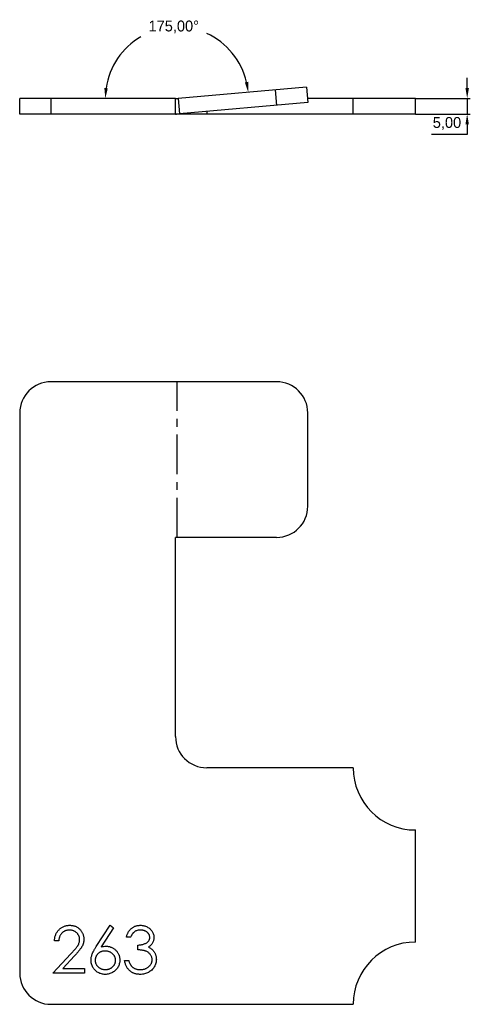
# Model space of a CAD drawing. Header units: millimetres. Extents: x -130 to 15, y 2302 to 2618.
import ezdxf

# ---------------------------------------------------------------- set-up
doc = ezdxf.new("R2010")
doc.units = ezdxf.units.MM
doc.header["$PDSIZE"] = -1
doc.linetypes.add('CENTERX2', pattern=[20.32, 12.7, -2.54, 2.54, -2.54])
doc.dimstyles.new('ISO-25', dxfattribs={"dimtxt": 2.5, "dimasz": 2.5, "dimexe": 1.25, "dimexo": 0.625, "dimtad": 1, "dimtxsty": 'Standard', "dimcen": 2.5, "dimadec": 0, "dimazin": 0, "dimtfac": 1, "dimtmove": 0, "dimatfit": 3, "dimfxl": 1, "dimarcsym": 0})

# ---------------------------------------------------------------- blocks, each defined once
blk = doc.blocks.new('*D3')
at = {"color": 0, "lineweight": -2, "transparency": 16777216}
for p, q in [((13.59, 2596.32), (13.59, 2599.62)), ((-3, 2593.01), (14.59, 2593.01)), ((13.59, 2593.01), (13.59, 2588.01)), ((-3, 2588.01), (14.59, 2588.01)), ((13.59, 2584.71), (13.59, 2581.41)), ((13.59, 2581.41), (2.15, 2581.41))]:
    blk.add_line(p, q, dxfattribs=at)
at = {"color": 0, "transparency": 16777216}
for points in [[(13.04, 2596.32), (14.14, 2596.32), (13.59, 2593.01)], [(13.04, 2584.71), (14.14, 2584.71), (13.59, 2588.01)]]:
    blk.add_solid(points, dxfattribs=at)
at = {"layer": 'Defpoints', "color": 0, "transparency": 16777216}
for p in [(-3, 2593.01), (-3, 2588.01), (13.59, 2588.01)]:
    blk.add_point(p, dxfattribs=at)
at = {"color": 0, "transparency": 16777216, "insert": (7.11, 2584.97), "char_height": 3.5, "attachment_point": 5}
blk.add_mtext('5,00', dxfattribs=at)
blk = doc.blocks.new('*D4')
at = {"color": 0, "lineweight": -2, "transparency": 16777216}
for start, end in [(120.2414, 171.7556), (13.2444, 65.3921)]:
    blk.add_arc((-79.56, 2593.01), 22.97, start, end, dxfattribs=at)
at = {"color": 0, "transparency": 16777216}
for points in [[(-56.66, 2598.36), (-57.75, 2598.19), (-56.68, 2595.01)], [(-101.74, 2596.27), (-102.84, 2596.35), (-102.53, 2593.01)]]:
    blk.add_solid(points, dxfattribs=at)
at = {"layer": 'Defpoints', "color": 0, "transparency": 16777216}
for p in [(-69.26, 2613.54), (-37.94, 2596.65), (-130, 2593.01), (-80, 2593.01), (-79.13, 2593.05)]:
    blk.add_point(p, dxfattribs=at)
at = {"color": 0, "transparency": 16777216, "insert": (-80.57, 2615.96), "char_height": 3.5, "attachment_point": 5}
blk.add_mtext('175,00°', dxfattribs=at)

msp = doc.modelspace()

# ---------------------------------------------------------------- linework, layer by layer
at = {"color": 7, "linetype": 'Continuous', "lineweight": 25}
for p, q in [((-37.941, 2596.655), (-79.128, 2593.051)), ((-47.467, 2590.802), (-47.903, 2595.783)), ((-37.941, 2596.655), (-37.505, 2591.674)), ((-80, 2593.013), (-130, 2593.013)), ((-130, 2588.013), (-130, 2593.013)), ((-120, 2593.013), (-120, 2588.013)), ((-80, 2588.013), (-80, 2593.013)), ((-79.128, 2593.051), (-78.693, 2588.07)), ((-37.505, 2591.674), (-78.693, 2588.07)), ((-3, 2593.013), (-37.622, 2593.013)), ((-23, 2588.013), (-23, 2593.013)), ((-3, 2588.013), (-3, 2593.013)), ((-3, 2588.013), (-130, 2588.013)), ((-70, 2588.831), (-70, 2588.013)), ((-47.564, 2502), (-120, 2502)), ((-130, 2492), (-130, 2312)), ((-37.564, 2462), (-37.564, 2492)), ((-47.564, 2452), (-80, 2452)), ((-80, 2388), (-80, 2452)), ((-23, 2378), (-70, 2378)), ((-3, 2322), (-3, 2358)), ((-120, 2302), (-23, 2302))]:
    msp.add_line(p, q, dxfattribs=at)
at = {"color": 7, "linetype": 'CENTERX2'}
msp.add_line((-79.455, 2452), (-79.455, 2502), dxfattribs=at)
at = {"color": 1, "linetype": 'Continuous', "lineweight": 25}
for p, q in [((-105.439, 2320.54), (-100.962, 2327.385)), ((-99.925, 2326.57), (-103.888, 2320.51)), ((-100.962, 2327.385), (-99.925, 2326.57)), ((-117.5, 2322.385), (-118.846, 2322.385)), ((-94.423, 2323.538), (-95.769, 2323.538)), ((-92.115, 2319.5), (-92.115, 2321.038)), ((-119.423, 2312), (-113.606, 2318.208)), ((-112.458, 2317.544), (-116.211, 2313.538)), ((-96.346, 2316.038), (-95, 2316.038)), ((-116.211, 2313.538), (-109.231, 2313.538)), ((-109.231, 2313.538), (-109.231, 2312)), ((-109.231, 2312), (-119.423, 2312))]:
    msp.add_line(p, q, dxfattribs=at)
at = {"color": 7, "linetype": 'Continuous', "lineweight": 25}
for centre, radius, start, end in [((-80, 2603.013), 10, 270, 275), ((-80, 2603.013), 15, 270, 275), ((-120, 2492), 10, 90, 180), ((-47.564, 2492), 10, 0, 90), ((-47.564, 2462), 10, 270, 0), ((-70, 2388), 10, 180, 270), ((-3, 2378), 20, 180, 270), ((-3, 2302), 20, 90, 180), ((-120, 2312), 10, 180, 270)]:
    msp.add_arc(centre, radius, start, end, dxfattribs=at)
at = {"color": 1, "linetype": 'Continuous', "lineweight": 25}
for points, knots in [([(-118.846, 2322.385), (-118.837, 2322.563), (-118.82, 2322.914), (-118.739, 2323.425), (-118.624, 2323.914), (-118.461, 2324.376), (-118.259, 2324.817), (-118.011, 2325.231), (-117.724, 2325.622), (-117.397, 2325.983), (-117.043, 2326.312), (-116.663, 2326.6), (-116.261, 2326.84), (-115.84, 2327.042), (-115.397, 2327.194), (-114.934, 2327.306), (-114.451, 2327.374), (-114.122, 2327.381), (-113.954, 2327.385)], [0, 0, 0, 0, 0.0687985, 0.1351185, 0.199001, 0.2619337, 0.3235313, 0.3854347, 0.4472155, 0.5100181, 0.5725109, 0.633364, 0.6932167, 0.7525554, 0.8125582, 0.8732609, 0.9355427, 1, 1, 1, 1]), ([(-114.023, 2325.846), (-114.141, 2325.843), (-114.371, 2325.837), (-114.709, 2325.795), (-115.032, 2325.722), (-115.34, 2325.623), (-115.633, 2325.498), (-115.909, 2325.339), (-116.17, 2325.152), (-116.416, 2324.939), (-116.642, 2324.701), (-116.845, 2324.439), (-117.018, 2324.152), (-117.172, 2323.845), (-117.289, 2323.51), (-117.389, 2323.157), (-117.462, 2322.779), (-117.487, 2322.518), (-117.5, 2322.385)], [0, 0, 0, 0, 0.0644508, 0.1265707, 0.1869223, 0.2459238, 0.3040981, 0.3617809, 0.4205767, 0.4802723, 0.5402236, 0.6006579, 0.6619162, 0.7244346, 0.7888525, 0.8562867, 0.9263382, 1, 1, 1, 1]), ([(-110.769, 2322.805), (-110.772, 2322.908), (-110.777, 2323.109), (-110.825, 2323.405), (-110.895, 2323.691), (-111.003, 2323.965), (-111.133, 2324.23), (-111.3, 2324.481), (-111.489, 2324.724), (-111.71, 2324.951), (-111.951, 2325.16), (-112.207, 2325.345), (-112.477, 2325.499), (-112.761, 2325.626), (-113.058, 2325.725), (-113.368, 2325.794), (-113.691, 2325.837), (-113.911, 2325.843), (-114.023, 2325.846)], [0, 0, 0, 0, 0.061969, 0.1221291, 0.1809991, 0.2401624, 0.2998647, 0.3599513, 0.4217418, 0.4865457, 0.5515085, 0.6149949, 0.6772397, 0.7397147, 0.8030385, 0.8664873, 0.9319695, 1, 1, 1, 1]), ([(-113.954, 2327.385), (-113.79, 2327.381), (-113.467, 2327.373), (-112.995, 2327.308), (-112.546, 2327.206), (-112.12, 2327.064), (-111.722, 2326.872), (-111.347, 2326.641), (-110.992, 2326.375), (-110.672, 2326.061), (-110.379, 2325.725), (-110.125, 2325.368), (-109.908, 2324.998), (-109.728, 2324.614), (-109.594, 2324.212), (-109.493, 2323.797), (-109.436, 2323.366), (-109.428, 2323.074), (-109.423, 2322.925)], [0, 0, 0, 0, 0.0694755, 0.1365168, 0.2007888, 0.2638297, 0.325735, 0.3872907, 0.4495092, 0.5129678, 0.5762752, 0.6375801, 0.6979026, 0.7571721, 0.8165985, 0.8766532, 0.9372896, 1, 1, 1, 1]), ([(-95.769, 2323.538), (-95.733, 2323.689), (-95.661, 2323.985), (-95.513, 2324.406), (-95.351, 2324.805), (-95.156, 2325.174), (-94.944, 2325.521), (-94.701, 2325.836), (-94.438, 2326.13), (-94.147, 2326.39), (-93.843, 2326.625), (-93.519, 2326.826), (-93.184, 2326.999), (-92.835, 2327.142), (-92.47, 2327.249), (-92.093, 2327.327), (-91.703, 2327.377), (-91.438, 2327.382), (-91.304, 2327.385)], [0, 0, 0, 0, 0.0726253, 0.1419766, 0.2089849, 0.2739569, 0.3368893, 0.398745, 0.4601159, 0.5208249, 0.5809945, 0.6401519, 0.6986225, 0.7572711, 0.8164267, 0.876254, 0.9371653, 1, 1, 1, 1]), ([(-91.286, 2325.846), (-91.457, 2325.84), (-91.79, 2325.829), (-92.271, 2325.726), (-92.718, 2325.565), (-93.058, 2325.369), (-93.31, 2325.177), (-93.493, 2325.011), (-93.67, 2324.824), (-93.833, 2324.609), (-93.992, 2324.374), (-94.146, 2324.118), (-94.29, 2323.838), (-94.378, 2323.64), (-94.423, 2323.538)], [0, 0, 0, 0, 0.1227281, 0.2397165, 0.3518622, 0.463202, 0.5202612, 0.5794324, 0.6405963, 0.7052982, 0.7732361, 0.8446489, 0.920046, 1, 1, 1, 1]), ([(-91.304, 2327.385), (-91.108, 2327.379), (-90.721, 2327.367), (-90.152, 2327.26), (-89.603, 2327.091), (-89.081, 2326.858), (-88.596, 2326.57), (-88.164, 2326.227), (-87.792, 2325.836), (-87.479, 2325.405), (-87.235, 2324.943), (-87.054, 2324.468), (-86.944, 2323.981), (-86.93, 2323.652), (-86.923, 2323.487)], [0, 0, 0, 0, 0.0902542, 0.1785398, 0.266093, 0.354631, 0.4418862, 0.5257469, 0.6081136, 0.6901973, 0.7708215, 0.8483262, 0.9240117, 1, 1, 1, 1]), ([(-88.269, 2323.493), (-88.271, 2323.572), (-88.275, 2323.728), (-88.319, 2323.955), (-88.386, 2324.176), (-88.478, 2324.389), (-88.601, 2324.592), (-88.749, 2324.787), (-88.921, 2324.976), (-89.123, 2325.15), (-89.341, 2325.315), (-89.578, 2325.457), (-89.829, 2325.577), (-90.093, 2325.677), (-90.372, 2325.752), (-90.664, 2325.805), (-90.971, 2325.839), (-91.18, 2325.844), (-91.286, 2325.846)], [0, 0, 0, 0, 0.0552698, 0.1099567, 0.1632335, 0.2180576, 0.2732775, 0.330881, 0.3904799, 0.453656, 0.5189026, 0.5833461, 0.6485467, 0.7150552, 0.7825206, 0.8523353, 0.9249349, 1, 1, 1, 1]), ([(-113.606, 2318.208), (-113.464, 2318.356), (-113.192, 2318.64), (-112.807, 2319.054), (-112.461, 2319.439), (-112.154, 2319.794), (-111.884, 2320.119), (-111.654, 2320.416), (-111.461, 2320.682), (-111.257, 2320.994), (-111.063, 2321.376), (-110.892, 2321.84), (-110.788, 2322.319), (-110.776, 2322.643), (-110.769, 2322.805)], [0, 0, 0, 0, 0.1107942, 0.2128129, 0.3060779, 0.3906175, 0.4672327, 0.5344506, 0.5938668, 0.644833, 0.7362206, 0.8250374, 0.9119923, 1, 1, 1, 1]), ([(-109.423, 2322.925), (-109.43, 2322.717), (-109.445, 2322.302), (-109.568, 2321.694), (-109.76, 2321.104), (-109.991, 2320.629), (-110.225, 2320.247), (-110.435, 2319.932), (-110.682, 2319.593), (-110.967, 2319.231), (-111.287, 2318.843), (-111.642, 2318.43), (-112.037, 2317.995), (-112.314, 2317.698), (-112.458, 2317.544)], [0, 0, 0, 0, 0.0987022, 0.1956723, 0.2924224, 0.3913425, 0.4444624, 0.5042288, 0.5703523, 0.6425458, 0.7222875, 0.8079211, 0.9004695, 1, 1, 1, 1]), ([(-92.115, 2321.038), (-91.93, 2321.042), (-91.566, 2321.048), (-91.035, 2321.122), (-90.527, 2321.226), (-90.053, 2321.382), (-89.622, 2321.569), (-89.246, 2321.78), (-88.934, 2322.019), (-88.685, 2322.282), (-88.503, 2322.569), (-88.366, 2322.864), (-88.285, 2323.175), (-88.275, 2323.387), (-88.269, 2323.493)], [0, 0, 0, 0, 0.1101424, 0.2157419, 0.3179605, 0.4180518, 0.5115631, 0.5965728, 0.673329, 0.7440492, 0.8107168, 0.8740855, 0.9367096, 1, 1, 1, 1]), ([(-86.923, 2323.487), (-86.928, 2323.329), (-86.938, 2323.018), (-87.021, 2322.565), (-87.16, 2322.138), (-87.353, 2321.736), (-87.603, 2321.36), (-87.906, 2321.01), (-88.264, 2320.684), (-88.535, 2320.497), (-88.675, 2320.401)], [0, 0, 0, 0, 0.12806755, 0.25060832, 0.37063017, 0.49007225, 0.61037476, 0.73431307, 0.8632165, 1, 1, 1, 1]), ([(-107.115, 2316.183), (-107.11, 2316.337), (-107.099, 2316.652), (-107.033, 2317.131), (-106.911, 2317.619), (-106.78, 2318.032), (-106.649, 2318.375), (-106.528, 2318.645), (-106.393, 2318.931), (-106.235, 2319.227), (-106.067, 2319.54), (-105.87, 2319.86), (-105.666, 2320.199), (-105.516, 2320.424), (-105.439, 2320.54)], [0, 0, 0, 0, 0.097806, 0.1996123, 0.305296, 0.4158174, 0.4742406, 0.5372869, 0.6033858, 0.6743112, 0.7495305, 0.8286083, 0.9120427, 1, 1, 1, 1]), ([(-102.617, 2319.115), (-102.731, 2319.112), (-102.956, 2319.105), (-103.284, 2319.068), (-103.594, 2318.997), (-103.889, 2318.905), (-104.167, 2318.78), (-104.429, 2318.63), (-104.674, 2318.452), (-104.897, 2318.247), (-105.102, 2318.027), (-105.279, 2317.789), (-105.431, 2317.541), (-105.555, 2317.281), (-105.651, 2317.009), (-105.721, 2316.727), (-105.759, 2316.431), (-105.766, 2316.231), (-105.769, 2316.129)], [0, 0, 0, 0, 0.0705922, 0.1385013, 0.20379, 0.2667876, 0.329098, 0.3911745, 0.4531678, 0.5157968, 0.5779688, 0.6389663, 0.6983811, 0.7573205, 0.8164122, 0.8762794, 0.9368235, 1, 1, 1, 1]), ([(-103.888, 2320.51), (-103.624, 2320.552), (-103.11, 2320.634), (-102.589, 2320.647), (-102.335, 2320.654)], [0, 0, 0, 0, 0.5126593, 1, 1, 1, 1]), ([(-99.231, 2316.129), (-99.233, 2316.231), (-99.238, 2316.432), (-99.29, 2316.726), (-99.362, 2317.011), (-99.477, 2317.281), (-99.614, 2317.543), (-99.789, 2317.79), (-99.989, 2318.028), (-100.221, 2318.249), (-100.473, 2318.451), (-100.742, 2318.629), (-101.022, 2318.78), (-101.315, 2318.905), (-101.624, 2318.996), (-101.942, 2319.067), (-102.276, 2319.105), (-102.502, 2319.112), (-102.617, 2319.115)], [0, 0, 0, 0, 0.0611416, 0.120001, 0.178236, 0.2364955, 0.2948872, 0.3546772, 0.4166948, 0.4806334, 0.5458046, 0.6097348, 0.6729517, 0.7360011, 0.7998274, 0.8647673, 0.9310835, 1, 1, 1, 1]), ([(-102.335, 2320.654), (-102.182, 2320.65), (-101.882, 2320.642), (-101.442, 2320.58), (-101.018, 2320.482), (-100.614, 2320.339), (-100.227, 2320.157), (-99.855, 2319.939), (-99.506, 2319.673), (-99.175, 2319.376), (-98.874, 2319.047), (-98.607, 2318.698), (-98.383, 2318.33), (-98.202, 2317.942), (-98.061, 2317.535), (-97.958, 2317.109), (-97.897, 2316.665), (-97.889, 2316.363), (-97.885, 2316.21)], [0, 0, 0, 0, 0.0652308, 0.1284049, 0.1900671, 0.2509434, 0.3115458, 0.3728628, 0.4350237, 0.4990717, 0.5630911, 0.6255101, 0.68668, 0.7472825, 0.8085635, 0.8707421, 0.934341, 1, 1, 1, 1]), ([(-87.5, 2316.327), (-87.507, 2316.467), (-87.52, 2316.746), (-87.62, 2317.156), (-87.784, 2317.551), (-88.014, 2317.924), (-88.294, 2318.271), (-88.621, 2318.579), (-88.996, 2318.835), (-89.343, 2319.012), (-89.652, 2319.129), (-89.915, 2319.212), (-90.21, 2319.278), (-90.534, 2319.342), (-90.887, 2319.395), (-91.269, 2319.44), (-91.682, 2319.476), (-91.968, 2319.492), (-92.115, 2319.5)], [0, 0, 0, 0, 0.0669051, 0.1334773, 0.2010229, 0.2712179, 0.3428592, 0.413811, 0.4855518, 0.5598003, 0.5999, 0.6436094, 0.6919106, 0.744703, 0.8015038, 0.862866, 0.9293327, 1, 1, 1, 1]), ([(-88.675, 2320.401), (-88.515, 2320.324), (-88.199, 2320.172), (-87.768, 2319.872), (-87.377, 2319.527), (-87.159, 2319.257), (-87.049, 2319.121)], [0, 0, 0, 0, 0.2538796, 0.5030089, 0.7502911, 1, 1, 1, 1]), ([(-87.049, 2319.121), (-86.977, 2319.023), (-86.834, 2318.827), (-86.658, 2318.511), (-86.496, 2318.194), (-86.377, 2317.861), (-86.274, 2317.524), (-86.206, 2317.175), (-86.163, 2316.819), (-86.157, 2316.577), (-86.154, 2316.456)], [0, 0, 0, 0, 0.1281455, 0.2541925, 0.3781411, 0.5013808, 0.623957, 0.7470759, 0.8728647, 1, 1, 1, 1]), ([(-102.572, 2311.615), (-102.774, 2311.622), (-103.174, 2311.635), (-103.762, 2311.75), (-104.327, 2311.938), (-104.865, 2312.196), (-105.364, 2312.522), (-105.81, 2312.914), (-106.201, 2313.365), (-106.526, 2313.874), (-106.79, 2314.418), (-106.976, 2314.99), (-107.097, 2315.58), (-107.109, 2315.981), (-107.115, 2316.183)], [0, 0, 0, 0, 0.0843262, 0.1670353, 0.2495407, 0.3327067, 0.4158726, 0.4977774, 0.5803136, 0.6645326, 0.7495712, 0.8324742, 0.9156738, 1, 1, 1, 1]), ([(-105.769, 2316.129), (-105.767, 2316.027), (-105.761, 2315.829), (-105.714, 2315.536), (-105.64, 2315.254), (-105.533, 2314.983), (-105.398, 2314.725), (-105.232, 2314.478), (-105.038, 2314.241), (-104.813, 2314.021), (-104.569, 2313.819), (-104.312, 2313.64), (-104.042, 2313.489), (-103.757, 2313.369), (-103.461, 2313.271), (-103.152, 2313.203), (-102.83, 2313.164), (-102.611, 2313.157), (-102.5, 2313.154)], [0, 0, 0, 0, 0.0618526, 0.1212838, 0.1807779, 0.2392732, 0.2986414, 0.3581858, 0.4207601, 0.4852047, 0.5503623, 0.6136499, 0.6766235, 0.739108, 0.8021647, 0.8667166, 0.9320376, 1, 1, 1, 1]), ([(-97.885, 2316.21), (-97.892, 2316), (-97.908, 2315.587), (-98.02, 2314.984), (-98.213, 2314.414), (-98.472, 2313.874), (-98.808, 2313.382), (-99.206, 2312.936), (-99.669, 2312.548), (-100.188, 2312.215), (-100.749, 2311.951), (-101.338, 2311.755), (-101.949, 2311.638), (-102.363, 2311.623), (-102.572, 2311.615)], [0, 0, 0, 0, 0.0859901, 0.1691084, 0.2505286, 0.3322557, 0.4135764, 0.4941261, 0.5763059, 0.6607127, 0.7461273, 0.830015, 0.9144197, 1, 1, 1, 1]), ([(-102.5, 2313.154), (-102.389, 2313.157), (-102.17, 2313.164), (-101.848, 2313.203), (-101.539, 2313.271), (-101.244, 2313.369), (-100.958, 2313.488), (-100.688, 2313.64), (-100.428, 2313.818), (-100.185, 2314.022), (-99.958, 2314.24), (-99.769, 2314.48), (-99.598, 2314.723), (-99.468, 2314.984), (-99.36, 2315.254), (-99.287, 2315.536), (-99.239, 2315.829), (-99.233, 2316.027), (-99.231, 2316.129)], [0, 0, 0, 0, 0.0679503, 0.1332598, 0.1978003, 0.2608458, 0.3233193, 0.3862817, 0.4500615, 0.5152076, 0.5796408, 0.6418172, 0.7016924, 0.7607691, 0.8192541, 0.8787376, 0.9381583, 1, 1, 1, 1]), ([(-91.343, 2311.615), (-91.504, 2311.619), (-91.819, 2311.626), (-92.283, 2311.676), (-92.726, 2311.768), (-93.148, 2311.891), (-93.55, 2312.047), (-93.931, 2312.241), (-94.293, 2312.47), (-94.632, 2312.735), (-94.949, 2313.032), (-95.235, 2313.366), (-95.495, 2313.73), (-95.722, 2314.129), (-95.926, 2314.558), (-96.094, 2315.022), (-96.242, 2315.517), (-96.311, 2315.862), (-96.346, 2316.038)], [0, 0, 0, 0, 0.0655412, 0.1289632, 0.1903771, 0.2500924, 0.3085484, 0.366398, 0.4245422, 0.48317, 0.5422434, 0.6017394, 0.662506, 0.7248555, 0.7891278, 0.8563464, 0.9262952, 1, 1, 1, 1]), ([(-95, 2316.038), (-94.965, 2315.923), (-94.897, 2315.698), (-94.781, 2315.375), (-94.648, 2315.079), (-94.506, 2314.807), (-94.357, 2314.557), (-94.191, 2314.337), (-94.018, 2314.135), (-93.889, 2314.021), (-93.825, 2313.965)], [0, 0, 0, 0, 0.1497704, 0.2913164, 0.4259664, 0.5521596, 0.6715274, 0.7861216, 0.8953251, 1, 1, 1, 1]), ([(-86.154, 2316.456), (-86.162, 2316.246), (-86.177, 2315.827), (-86.314, 2315.208), (-86.527, 2314.603), (-86.825, 2314.023), (-87.194, 2313.481), (-87.634, 2312.998), (-88.137, 2312.581), (-88.698, 2312.233), (-89.305, 2311.955), (-89.955, 2311.761), (-90.637, 2311.636), (-91.105, 2311.622), (-91.343, 2311.615)], [0, 0, 0, 0, 0.0796417, 0.1589086, 0.2395998, 0.3224094, 0.4058277, 0.4876442, 0.56972, 0.6530647, 0.7374573, 0.8224924, 0.9097551, 1, 1, 1, 1]), ([(-91.319, 2313.154), (-91.179, 2313.156), (-90.904, 2313.162), (-90.504, 2313.209), (-90.123, 2313.278), (-89.765, 2313.386), (-89.425, 2313.515), (-89.112, 2313.685), (-88.815, 2313.876), (-88.544, 2314.098), (-88.299, 2314.339), (-88.088, 2314.594), (-87.905, 2314.855), (-87.757, 2315.13), (-87.641, 2315.415), (-87.562, 2315.711), (-87.507, 2316.015), (-87.502, 2316.223), (-87.5, 2316.327)], [0, 0, 0, 0, 0.0760619, 0.1487325, 0.2183745, 0.2857226, 0.3510577, 0.4149349, 0.4784859, 0.542169, 0.6047501, 0.6641185, 0.7214997, 0.7776159, 0.8326661, 0.887858, 0.9434677, 1, 1, 1, 1]), ([(-93.825, 2313.965), (-93.741, 2313.9), (-93.573, 2313.771), (-93.3, 2313.606), (-93.013, 2313.463), (-92.705, 2313.354), (-92.383, 2313.261), (-92.043, 2313.201), (-91.687, 2313.159), (-91.443, 2313.156), (-91.319, 2313.154)], [0, 0, 0, 0, 0.1182713, 0.2361775, 0.3556629, 0.4759042, 0.6001273, 0.7286081, 0.8613135, 1, 1, 1, 1])]:
    msp.add_open_spline(points, degree=3, knots=knots, dxfattribs=at)

# ---------------------------------------------------------------- dimensions: what is measured, and where the dimension line sits
dim = msp.add_angular_dim_2l(base=(-69.256, 2613.538), line1=((-80, 2593.013), (-130, 2593.013)), line2=((-37.941, 2596.655), (-79.128, 2593.051)), dimstyle='ISO-25', override={"dimtxt": 3.5, "dimasz": 3.302, "dimexe": 1, "dimexo": 0, "dimgap": 1.524, "dimtih": 1, "dimtoh": 1, "dimzin": 0, "dimadec": 2, "dimtzin": 0})
dim.commit()
dim.dimension.update_dxf_attribs({"geometry": '*D4', "text_midpoint": (-80.565, 2615.959)})
dim = msp.add_linear_dim(base=(13.588, 2588.013), p1=(-3, 2593.013), p2=(-3, 2588.013), angle=90, dimstyle='ISO-25', override={"dimtxt": 3.5, "dimasz": 3.302, "dimexe": 1, "dimexo": 0, "dimgap": 1.524, "dimtih": 1, "dimtoh": 1, "dimzin": 0, "dimadec": 2, "dimtzin": 0})
dim.commit()
dim.dimension.update_dxf_attribs({"geometry": '*D3', "text_midpoint": (7.105, 2584.975)})

doc.saveas('drawing.dxf')
